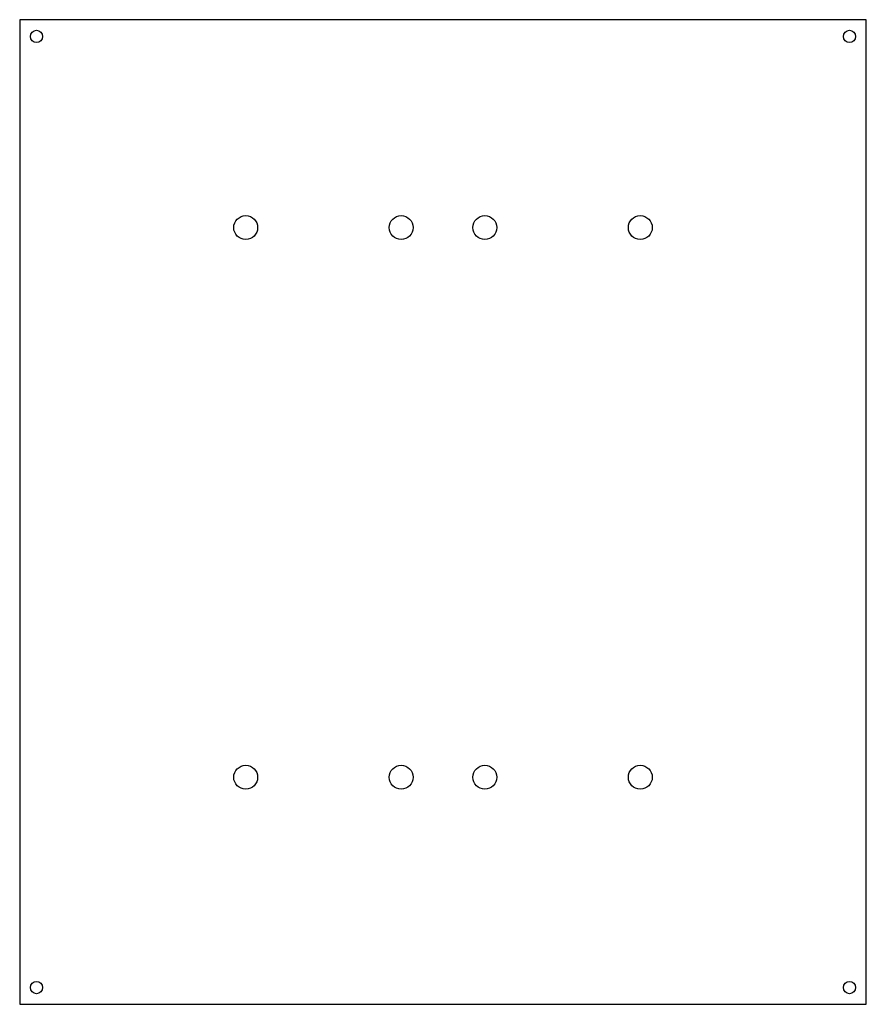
# Model space of a CAD drawing. Header units: millimetres. Extents: x 0 to 708, y 0 to 824.
import ezdxf

# ---------------------------------------------------------------- set-up
doc = ezdxf.new("R2010")
doc.units = ezdxf.units.MM

msp = doc.modelspace()

# ---------------------------------------------------------------- linework, layer by layer
at = {"color": 7, "linetype": 'Continuous', "lineweight": 25}
for p, q in [((708, 824), (0, 824)), ((0, 824), (0, 0)), ((708, 0), (708, 824)), ((0, 0), (708, 0))]:
    msp.add_line(p, q, dxfattribs=at)
for centre, radius in [((14, 810), 5.1), ((694, 810), 5.1), ((189, 650), 10), ((319, 650), 10), ((389, 650), 10), ((519, 650), 10), ((189, 190), 10), ((319, 190), 10), ((389, 190), 10), ((519, 190), 10), ((14, 14), 5.1), ((694, 14), 5.1)]:
    msp.add_circle(centre, radius, dxfattribs=at)

doc.saveas('drawing.dxf')
